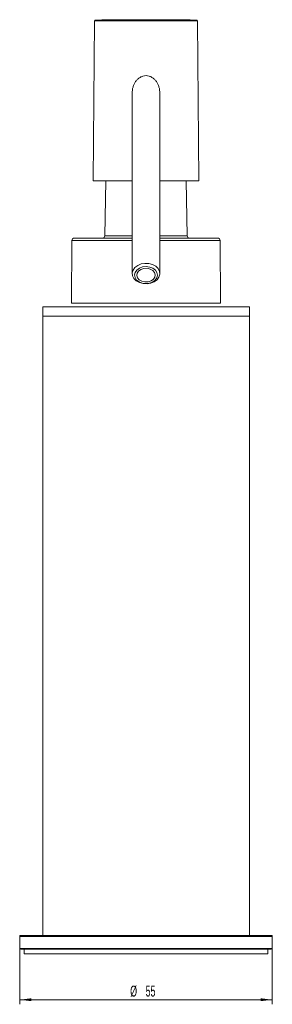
# Model space of a CAD drawing. Header units: millimetres. Extents: x -152 to 205, y 5 to 457.
# Tile 3 of 4: x -152 to -97, y 243 to 457. Entities that reach past the tile are written whole.
import ezdxf

# ---------------------------------------------------------------- set-up
doc = ezdxf.new("R2010")
doc.units = ezdxf.units.MM
doc.styles.add('SLDTEXTSTYLE0', font='TXT', dxfattribs={"width": 0.605})
doc.dimstyles.new('SLDDIMSTYLE0', dxfattribs={"dimtxt": 2.311487, "dimasz": 2.5, "dimexe": 0, "dimexo": 0.0625, "dimgap": 0.577872, "dimtad": 1, "dimtoh": 1, "dimrnd": 1e-09, "dimzin": 12, "dimdsep": 46, "dimtxsty": 'SLDTEXTSTYLE0', "dimsah": 1, "dimcen": 0.09, "dimadec": 0, "dimazin": 0, "dimtfac": 1, "dimtofl": 0, "dimtmove": 0, "dimatfit": 3, "dimfxl": 1, "dimfrac": 2, "dimtolj": 1, "dimtzin": 12, "dimarcsym": 0})

# ---------------------------------------------------------------- blocks, each defined once
blk = doc.blocks.new('*D1')
at = {"color": 7, "linetype": 'Continuous', "lineweight": 0}
for p, q in [((-152.15, 256.3), (-152.15, 242.5)), ((-97.16, 256.3), (-97.16, 242.5)), ((-97.16, 243.5), (-152.15, 243.5))]:
    blk.add_line(p, q, dxfattribs=at)
for points in [[(-152.15, 243.5), (-149.65, 243.19), (-149.65, 243.81)], [(-97.16, 243.5), (-99.66, 243.81), (-99.66, 243.19)]]:
    blk.add_solid(points, dxfattribs=at)
at = {"color": 7, "linetype": 'Continuous', "lineweight": 0, "char_height": 2.381, "attachment_point": 1, "style": 'SLDTEXTSTYLE0'}
for s, insert in [('%%c', (-128.1, 246.57)), ('55', (-124.74, 246.57))]:
    blk.add_mtext(s, dxfattribs=dict(at, insert=insert))

msp = doc.modelspace()

# ---------------------------------------------------------------- linework, layer by layer
at = {"color": 7, "linetype": 'Continuous', "lineweight": 15}
for p, q in [((-135.852, 456.826), (-136.156, 422)), ((-113.156, 422), (-113.46, 456.826)), ((-127.656, 441.074), (-127.656, 401.768)), ((-121.656, 401.768), (-121.656, 441.074)), ((-127.656, 422), (-136.156, 422)), ((-133.438, 422), (-133.647, 409.991)), ((-113.156, 422), (-121.656, 422)), ((-115.665, 409.991), (-115.874, 422)), ((-140.784, 409.004), (-140.903, 395.3)), ((-140.284, 409.5), (-127.656, 409.5)), ((-121.656, 409.5), (-109.028, 409.5)), ((-108.409, 395.3), (-108.528, 409.004)), ((-147.156, 394.5), (-147.156, 392.5)), ((-102.156, 394.5), (-147.156, 394.5)), ((-102.156, 392.5), (-102.156, 394.5)), ((-147.156, 392.5), (-147.156, 257.5)), ((-102.156, 392.5), (-147.156, 392.5)), ((-102.156, 257.5), (-102.156, 392.5)), ((-152.154, 257.298), (-152.132, 254.698)), ((-151.954, 257.5), (-124.656, 257.5)), ((-124.656, 257.5), (-97.358, 257.5)), ((-97.181, 254.698), (-97.158, 257.298)), ((-97.381, 254.5), (-151.932, 254.5)), ((-151.156, 254.5), (-151.156, 253.5)), ((-151.156, 253.5), (-124.656, 253.5)), ((-124.656, 253.5), (-98.156, 253.5)), ((-98.156, 253.5), (-98.156, 254.5))]:
    msp.add_line(p, q, dxfattribs=at)
at = {"color": 8, "linetype": 'Continuous', "lineweight": 15}
for p, q in [((-113.46, 456.826), (-135.852, 456.826)), ((-113.657, 457.024), (-135.655, 457.024)), ((-133.647, 409.991), (-127.656, 409.991)), ((-121.656, 409.991), (-115.665, 409.991)), ((-127.656, 409.004), (-140.784, 409.004)), ((-120.875, 409.004), (-121.656, 409.004)), ((-108.528, 409.004), (-120.875, 409.004)), ((-97.158, 257.298), (-152.154, 257.298)), ((-152.132, 254.698), (-97.181, 254.698))]:
    msp.add_line(p, q, dxfattribs=at)
at = {"color": 142, "linetype": 'Continuous', "lineweight": 0, "true_color": 0x0080c0}
for p, q in [((-140.903, 395.3), (-108.409, 395.3)), ((-147.156, 392.5), (-124.656, 392.5)), ((-124.656, 392.5), (-102.156, 392.5))]:
    msp.add_line(p, q, dxfattribs=at)
at = {"color": 7, "linetype": 'Continuous', "lineweight": 15, "flags": 128}
for points in [[(-127.061, 403.101), (-126.458, 403.55), (-125.709, 403.855), (-124.875, 403.991), (-124.023, 403.947), (-123.222, 403.726), (-122.538, 403.347), (-122.025, 402.839), (-121.726, 402.245), (-121.663, 401.612), (-121.844, 400.992), (-122.252, 400.434), (-122.854, 399.985), (-123.603, 399.68), (-124.437, 399.544), (-125.289, 399.589), (-126.09, 399.809), (-126.774, 400.189), (-127.287, 400.696), (-127.587, 401.29), (-127.649, 401.923), (-127.469, 402.544), (-127.061, 403.101)], [(-126.66, 402.544), (-127.024, 402.03), (-127.156, 401.457), (-127.043, 400.882), (-126.697, 400.36), (-126.151, 399.944), (-125.459, 399.674), (-124.688, 399.575), (-123.914, 399.659), (-123.212, 399.916), (-122.652, 400.322), (-122.288, 400.837), (-122.156, 401.41), (-122.269, 401.985), (-122.615, 402.506), (-123.161, 402.922), (-123.853, 403.193), (-124.624, 403.291), (-125.398, 403.207), (-126.1, 402.95), (-126.66, 402.544)], [(-126.259, 402.322), (-125.753, 402.676), (-125.115, 402.88), (-124.422, 402.909), (-123.757, 402.761), (-123.2, 402.452), (-122.819, 402.02), (-122.659, 401.518), (-122.741, 401.005), (-123.053, 400.544), (-123.559, 400.191), (-124.197, 399.987), (-124.89, 399.957), (-125.556, 400.106), (-126.112, 400.414), (-126.493, 400.846), (-126.653, 401.348), (-126.571, 401.861), (-126.259, 402.322)]]:
    msp.add_lwpolyline(points, dxfattribs=at)
at = {"color": 7, "linetype": 'Continuous', "lineweight": 15}
for centre, radius, start, end in [((-124.656, -342.9), 800, 89.212242, 90.787758), ((-135.652, 456.824), 0.2, 90.78776, 179.5), ((-113.66, 456.824), 0.2, 0.5, 89.21224), ((-134.147, 410), 0.5, 270, 359), ((-115.165, 410), 0.5, 181, 270), ((-140.284, 409), 0.5, 90, 179.5), ((-109.028, 409), 0.5, 0.5, 90), ((-151.954, 257.3), 0.2, 90, 180.5), ((-97.358, 257.3), 0.2, 359.5, 90), ((-151.932, 254.7), 0.2, 180.5, 270), ((-97.381, 254.7), 0.2, 270, 359.5)]:
    msp.add_arc(centre, radius, start, end, dxfattribs=at)
at = {"color": 142, "linetype": 'Continuous', "lineweight": 0, "true_color": 0x0080c0}
for points, knots in [([(-127.656, 441.071), (-127.656, 441.525), (-127.604, 441.971), (-127.426, 442.623), (-127.35, 442.838), (-127.165, 443.246), (-127.055, 443.441), (-126.795, 443.81), (-126.647, 443.981), (-126.321, 444.283), (-126.141, 444.417), (-125.748, 444.644), (-125.542, 444.732), (-125.111, 444.859), (-124.884, 444.897), (-124.656, 444.907)], [0, 0, 0, 0, 0.25, 0.25, 0.375, 0.375, 0.5, 0.5, 0.625, 0.625, 0.75, 0.75, 0.875, 0.875, 1, 1, 1, 1]), ([(-124.656, 444.907), (-124.43, 444.897), (-124.208, 444.86), (-123.775, 444.734), (-123.565, 444.644), (-123.176, 444.421), (-122.993, 444.285), (-122.664, 443.98), (-122.518, 443.811), (-122.258, 443.441), (-122.147, 443.245), (-121.961, 442.837), (-121.885, 442.622), (-121.708, 441.97), (-121.656, 441.525), (-121.656, 441.071)], [0, 0, 0, 0, 0.125, 0.125, 0.25, 0.25, 0.375, 0.375, 0.5, 0.5, 0.625, 0.625, 0.75, 0.75, 1, 1, 1, 1])]:
    msp.add_open_spline(points, degree=3, knots=knots, dxfattribs=at)

# ---------------------------------------------------------------- dimensions: what is measured, and where the dimension line sits
at = {"color": 7, "linetype": 'Continuous', "lineweight": 0}
dim = msp.add_linear_dim(base=(-152.154, 243.5), p1=(-97.158, 257.298), p2=(-152.154, 257.298), text='%%c<>', dimstyle='SLDDIMSTYLE0', dxfattribs=at)
dim.commit()
dim.dimension.update_dxf_attribs({"geometry": '*D1', "text_midpoint": (-124.656, 243.5), "dimtype": 160})

doc.saveas('drawing.dxf')
